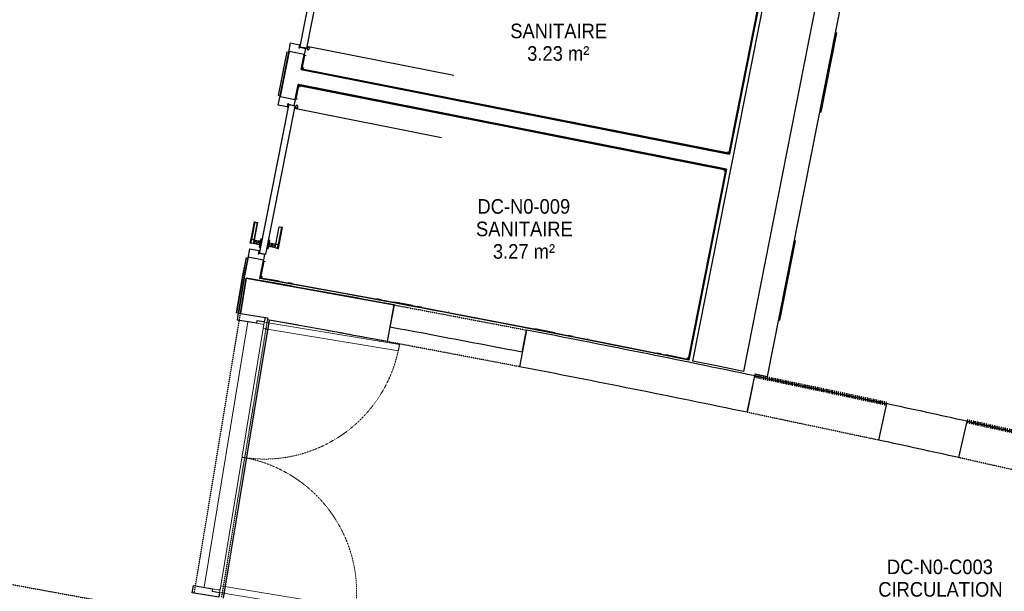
# Model space of a CAD drawing. Header units: millimetres. Extents: x 1293 to 60335, y -36590 to 4541.
# Tile 62 of 65: x 40533 to 46607, y -24662 to -21136. Entities that reach past the tile are written whole.
import ezdxf

# ---------------------------------------------------------------- set-up
doc = ezdxf.new("R2010")
doc.units = ezdxf.units.MM
doc.linetypes.add('Tiret', pattern=[2.5, 1.25, -1.25])
doc.linetypes.add('Tiret_2_', pattern=[2.5, 1.25, -1.25])
doc.layers.add('A-AREA', color=4, linetype='Tiret', lineweight=100, true_color=0x00ffff)
doc.layers.add('A-DOOR-HDLN', color=5, linetype='Tiret', lineweight=25, true_color=0x0000ff)
for name, color, linetype, lineweight in [('A-AREA-IDEN', 7, 'Continuous', 30), ('A-DOOR', 7, 'Continuous', 25), ('A-FLOR-HRAL', 7, 'Continuous', 18), ('BATIEMENT', 7, 'Continuous', 18), ('BATIMENT', 7, 'Continuous', 25), ('ELEMENTS DETAILS', 7, 'Continuous', 18), ('EQP SPE', 7, 'Continuous', 18), ('SOLS', 7, 'Continuous', 25)]:
    doc.layers.add(name, color=color, linetype=linetype, lineweight=lineweight)
doc.styles.add('Arial_1', font='arial.ttf', dxfattribs={"width": 0.9, "height": 90})

# ---------------------------------------------------------------- blocks, each defined once
blk = doc.blocks.new('PRT_SIMPLE_HUI_58x68x48 - PRT_BOIS_1V_930x2040x40-V6-2021_015_1111_DCE_1_50_N0 FINI_CVC_PAC')
at = {"layer": 'ELEMENTS DETAILS', "lineweight": 25}
h = blk.add_hatch(color=256, dxfattribs=at)
h.paths.add_polyline_path([(-483.8, -9.7), (-485.1, -11.7), (-496.1, -13.2), (-500.5, -13.2), (-500.5, -14.5), (-495.8, -14.5), (-483.8, -12.8), (-483.8, -10.4)])
h.paths.add_polyline_path([(-508.5, -11.5), (-502, -11.5), (-502.2, -10.2), (-505.2, -10.2), (-505.2, -9.3), (-488.2, -9.5), (-485.1, -10.6), (-483.8, -9.7), (-489, -8), (-508.5, -8), (-508.5, -10.9)])
h = blk.add_hatch(color=256, dxfattribs=at)
h.paths.add_polyline_path([(413.8, -12.8), (426.3, -14.5), (430.5, -14.5), (430.2, -13.2), (425.7, -13.1), (415.1, -11.7), (413.8, -9.7), (413.8, -11.9)])
h.paths.add_polyline_path([(413.8, -9.7), (415.1, -10.6), (418.8, -9.3), (435.2, -9.6), (435.2, -10.2), (432, -10.2), (432, -11.5), (438.5, -11.5), (438.5, -8), (418.5, -8), (414.8, -9.3)])
at = {"layer": 'A-DOOR'}
for p, q in [((-499.5, -14.5), (-499.5, -54.5)), ((-499.5, -54.5), (430.5, -54.5)), ((426, -14.5), (-496, -14.5)), ((417, -54.5), (417, -977.5)), ((430.5, -54.5), (430.5, -14.5))]:
    blk.add_line(p, q, dxfattribs=at)
at = {"layer": 'BATIMENT'}
for p, q in [((-427.1, 55), (-450.6, 55)), ((-450.6, 55), (-450.6, 54.5)), ((-450.6, 54.5), (-450.6, 50.4)), ((-427.1, 54.5), (-450.6, 54.5)), ((-450.6, 50.4), (-450.6, 43.3)), ((-427.1, 50.4), (-450.6, 50.4)), ((-450.6, 34), (-450.6, 43.3)), ((-450.6, 25.6), (-450.6, 34)), ((-427.1, 34), (-450.6, 34)), ((-450.6, 15.2), (-450.6, 25.6)), ((-427.1, 25.6), (-450.6, 25.6)), ((-450.6, 4.4), (-450.6, 15.2)), ((-427.1, 15.2), (-450.6, 15.2)), ((-450.6, -4), (-450.6, 4.4)), ((-450.6, 4.4), (-427.1, 4.4)), ((-319.6, 55), (-427.1, 55)), ((-427.1, 55), (-427.1, 54.5)), ((-427.1, 54.5), (-427.1, 55)), ((-427.1, 54.5), (-427.1, 50.4)), ((-319.6, 54.5), (-427.1, 54.5)), ((-427.1, 50.4), (-427.1, 54.5)), ((-427.1, 50.4), (-427.1, 43.3)), ((-319.6, 50.4), (-427.1, 50.4)), ((-427.1, 43.3), (-427.1, 50.4)), ((-427.1, 34), (-427.1, 43.3)), ((-427.1, 43.3), (-427.1, 34)), ((-427.1, 32.8), (-427.1, 34)), ((-319.6, 34), (-427.1, 34)), ((-427.1, 34), (-427.1, 25.6)), ((-427.1, 32.8), (-319.6, 32.8)), ((-427.1, 25.6), (-427.1, 15.2)), ((-427.1, 15.2), (-427.1, 4.4)), ((-427.1, 4.4), (-427.1, -4)), ((-319.6, 54.5), (-319.6, 55)), ((-319.6, 50.4), (-319.6, 54.5)), ((-319.6, 43.3), (-319.6, 50.4)), ((-319.6, 43.3), (-319.6, 34)), ((-319.6, 34), (-319.6, 32.8)), ((-465.6, -5.5), (-465.6, -14.5)), ((-413.4, -5.5), (-465.6, -5.5)), ((-465.6, -54.5), (-465.6, -63.5)), ((-450.6, -4), (-450.6, -5)), ((-450.6, -5), (-427.1, -5)), ((-427.1, -5), (-427.1, -4)), ((-413.4, -14.5), (-413.4, -5.5)), ((-413.4, -63.5), (-413.4, -54.5)), ((-465.6, -63.5), (-413.4, -63.5)), ((-427.1, -64), (-450.6, -64)), ((-450.6, -64), (-450.6, -65)), ((-450.6, -73.4), (-450.6, -65)), ((-450.6, -84.2), (-450.6, -73.4)), ((-427.1, -73.4), (-450.6, -73.4)), ((-450.6, -94.6), (-450.6, -84.2)), ((-450.6, -84.2), (-427.1, -84.2)), ((-450.6, -103), (-450.6, -94.6)), ((-450.6, -94.6), (-427.1, -94.6)), ((-450.6, -112.3), (-450.6, -103)), ((-450.6, -103), (-427.1, -103)), ((-450.6, -112.3), (-450.6, -119.4)), ((-450.6, -119.4), (-450.6, -123.5)), ((-450.6, -119.4), (-427.1, -119.4)), ((-427.1, -65), (-427.1, -64)), ((-427.1, -65), (-427.1, -73.4)), ((-427.1, -73.4), (-427.1, -84.2)), ((-427.1, -84.2), (-427.1, -94.6)), ((-427.1, -94.6), (-427.1, -103)), ((-427.1, -103), (-427.1, -101.8)), ((-319.6, -101.8), (-427.1, -101.8)), ((-427.1, -112.3), (-427.1, -103)), ((-427.1, -103), (-319.6, -103)), ((-427.1, -103), (-427.1, -112.3)), ((-427.1, -112.3), (-427.1, -119.4)), ((-427.1, -119.4), (-427.1, -112.3)), ((-427.1, -119.4), (-427.1, -123.5)), ((-427.1, -119.4), (-319.6, -119.4)), ((-427.1, -123.5), (-427.1, -119.4)), ((-319.6, -101.8), (-319.6, -103)), ((-319.6, -103), (-319.6, -112.3)), ((-319.6, -119.4), (-319.6, -112.3)), ((-319.6, -123.5), (-319.6, -119.4)), ((-450.6, -123.5), (-450.6, -124)), ((-450.6, -123.5), (-427.1, -123.5)), ((-450.6, -124), (-427.1, -124)), ((-427.1, -123.5), (-427.1, -124)), ((-427.1, -123.5), (-319.6, -123.5)), ((-427.1, -124), (-427.1, -123.5)), ((-427.1, -124), (-319.6, -124)), ((-319.6, -124), (-319.6, -123.5))]:
    blk.add_line(p, q, dxfattribs=at)
for radius, start, end in [(7.5, 360, 180), (7.5, 135, 165), (9.12, 111.9887, 120), (7.5, 92.84743, 120), (7.5, 60, 90), (9.12, 60, 68.0113), (9.12, 155.82079, 180), (9.12, 180, 204.17921), (7.5, 180, 360), (7.5, 180, 240), (9.12, 240, 248.01129), (7.5, 270, 0), (7.5, 0, 30), (9.12, 0, 24.17921)]:
    blk.add_arc((429, -65.5), radius, start, end, dxfattribs=at)
at = {"layer": 'ELEMENTS DETAILS'}
for p, q in [((-488.5, -8), (-508.5, -8)), ((-508.5, -8), (-508.5, -11.5)), ((-508.5, -11.5), (-502, -11.5)), ((-505.2, -10.2), (-505.2, -9.3)), ((-505.2, -9.3), (-488.7, -9.3)), ((-502, -10.2), (-505.2, -10.2)), ((-502, -11.5), (-502, -10.2)), ((-496.1, -13.2), (-500.5, -13.2)), ((-500.5, -13.2), (-500.5, -14.5)), ((-500.5, -14.5), (-496, -14.5)), ((-485.1, -11.7), (-496.1, -13.2)), ((-496, -14.5), (-483.8, -12.8)), ((-488.7, -9.3), (-485.1, -10.6)), ((-483.8, -9.7), (-488.5, -8)), ((-485.1, -10.6), (-485.1, -11.7)), ((-483.8, -12.8), (-483.8, -9.7)), ((418.5, -8), (413.8, -9.7)), ((413.8, -9.7), (413.8, -12.8)), ((413.8, -12.8), (426, -14.5)), ((415.1, -10.6), (418.7, -9.3)), ((415.1, -11.7), (415.1, -10.6)), ((426.1, -13.2), (415.1, -11.7)), ((438.5, -8), (418.5, -8)), ((418.7, -9.3), (435.2, -9.3)), ((426, -14.5), (430.5, -14.5)), ((430.5, -13.2), (426.1, -13.2)), ((430.5, -14.5), (430.5, -13.2)), ((435.2, -10.2), (432, -10.2)), ((432, -10.2), (432, -11.5)), ((432, -11.5), (438.5, -11.5)), ((435.2, -9.3), (435.2, -10.2)), ((438.5, -11.5), (438.5, -8))]:
    blk.add_line(p, q, dxfattribs=at)
at = {"layer": 'EQP SPE'}
for p, q in [((430.5, -54.5), (403.5, -54.5)), ((430.5, -40.5), (430.5, -54.5))]:
    blk.add_line(p, q, dxfattribs=at)
blk = doc.blocks.new('PRT_SIMPLE_HUI_58x68x48 - PRT_BOIS_1V_930x2040x40-V7-2021_015_1111_DCE_1_50_N0 FINI_CVC_PAC')
at = {"layer": 'ELEMENTS DETAILS', "lineweight": 25}
h = blk.add_hatch(color=256, dxfattribs=at)
h.paths.add_polyline_path([(-483.8, 12.8), (-496.3, 14.5), (-500.5, 14.5), (-500.2, 13.2), (-495.7, 13.1), (-485.1, 11.7), (-483.8, 9.7), (-483.8, 11.9)])
h.paths.add_polyline_path([(-483.8, 9.7), (-485.1, 10.6), (-489.6, 9.3), (-505.2, 9.6), (-505.2, 10.2), (-502, 10.2), (-502, 11.5), (-508.5, 11.5), (-508.5, 8), (-488.5, 8), (-484.8, 9.3)])
h = blk.add_hatch(color=256, dxfattribs=at)
h.paths.add_polyline_path([(413.8, 9.7), (415.1, 11.7), (426.1, 13.2), (430.5, 13.2), (430.5, 14.5), (425.8, 14.5), (413.8, 12.8), (413.8, 10.4)])
h.paths.add_polyline_path([(438.5, 11.5), (432, 11.5), (432.2, 10.2), (435.2, 10.2), (435.2, 9.3), (418.2, 9.5), (414.8, 10.4), (413.8, 9.7), (419, 8), (438.5, 8), (438.5, 10.9)])
at = {"layer": 'A-DOOR'}
for p, q in [((417, 54.5), (417, 977.5)), ((-499.5, 54.5), (430.5, 54.5)), ((-499.5, 14.5), (-499.5, 54.5)), ((426, 14.5), (-496, 14.5)), ((430.5, 54.5), (430.5, 14.5))]:
    blk.add_line(p, q, dxfattribs=at)
at = {"layer": 'BATIMENT'}
for p, q in [((-427.1, 124), (-450.6, 124)), ((-450.6, 124), (-450.6, 123.5)), ((-450.6, 123.5), (-450.6, 119.4)), ((-427.1, 123.5), (-450.6, 123.5)), ((-319.6, 124), (-427.1, 124)), ((-427.1, 124), (-427.1, 123.5)), ((-427.1, 123.5), (-427.1, 124)), ((-427.1, 123.5), (-427.1, 119.4)), ((-319.6, 123.5), (-427.1, 123.5)), ((-427.1, 119.4), (-427.1, 123.5)), ((-319.6, 123.5), (-319.6, 124)), ((-319.6, 119.4), (-319.6, 123.5)), ((-465.6, 63.5), (-465.6, 54.5)), ((-413.4, 63.5), (-465.6, 63.5)), ((-450.6, 119.4), (-450.6, 112.3)), ((-427.1, 119.4), (-450.6, 119.4)), ((-450.6, 103), (-450.6, 112.3)), ((-450.6, 94.6), (-450.6, 103)), ((-427.1, 103), (-450.6, 103)), ((-450.6, 84.2), (-450.6, 94.6)), ((-427.1, 94.6), (-450.6, 94.6)), ((-450.6, 73.4), (-450.6, 84.2)), ((-427.1, 84.2), (-450.6, 84.2)), ((-450.6, 65), (-450.6, 73.4)), ((-450.6, 73.4), (-427.1, 73.4)), ((-450.6, 65), (-450.6, 64)), ((-450.6, 64), (-427.1, 64)), ((-427.1, 119.4), (-427.1, 112.3)), ((-319.6, 119.4), (-427.1, 119.4)), ((-427.1, 112.3), (-427.1, 119.4)), ((-427.1, 103), (-427.1, 112.3)), ((-427.1, 112.3), (-427.1, 103)), ((-427.1, 101.8), (-427.1, 103)), ((-319.6, 103), (-427.1, 103)), ((-427.1, 103), (-427.1, 94.6)), ((-427.1, 101.8), (-319.6, 101.8)), ((-427.1, 94.6), (-427.1, 84.2)), ((-427.1, 84.2), (-427.1, 73.4)), ((-427.1, 73.4), (-427.1, 65)), ((-427.1, 64), (-427.1, 65)), ((-413.4, 54.5), (-413.4, 63.5)), ((-319.6, 112.3), (-319.6, 119.4)), ((-319.6, 112.3), (-319.6, 103)), ((-319.6, 103), (-319.6, 101.8)), ((-465.6, 14.5), (-465.6, 5.5)), ((-465.6, 5.5), (-413.4, 5.5)), ((-427.1, 5), (-450.6, 5)), ((-450.6, 5), (-450.6, 4)), ((-450.6, -4.4), (-450.6, 4)), ((-427.1, 4), (-427.1, 5)), ((-427.1, 4), (-427.1, -4.4)), ((-413.4, 5.5), (-413.4, 14.5)), ((-450.6, -15.2), (-450.6, -4.4)), ((-427.1, -4.4), (-450.6, -4.4)), ((-450.6, -25.6), (-450.6, -15.2)), ((-450.6, -15.2), (-427.1, -15.2)), ((-450.6, -34), (-450.6, -25.6)), ((-450.6, -25.6), (-427.1, -25.6)), ((-450.6, -43.3), (-450.6, -34)), ((-450.6, -34), (-427.1, -34)), ((-450.6, -43.3), (-450.6, -50.4)), ((-450.6, -50.4), (-450.6, -54.5)), ((-450.6, -50.4), (-427.1, -50.4)), ((-450.6, -54.5), (-450.6, -55)), ((-450.6, -54.5), (-427.1, -54.5)), ((-450.6, -55), (-427.1, -55)), ((-427.1, -4.4), (-427.1, -15.2)), ((-427.1, -15.2), (-427.1, -25.6)), ((-427.1, -25.6), (-427.1, -34)), ((-427.1, -34), (-427.1, -32.8)), ((-319.6, -32.8), (-427.1, -32.8)), ((-427.1, -43.3), (-427.1, -34)), ((-427.1, -34), (-319.6, -34)), ((-427.1, -34), (-427.1, -43.3)), ((-427.1, -43.3), (-427.1, -50.4)), ((-427.1, -50.4), (-427.1, -43.3)), ((-427.1, -50.4), (-427.1, -54.5)), ((-427.1, -50.4), (-319.6, -50.4)), ((-427.1, -54.5), (-427.1, -50.4)), ((-427.1, -54.5), (-427.1, -55)), ((-427.1, -54.5), (-319.6, -54.5)), ((-427.1, -55), (-427.1, -54.5)), ((-427.1, -55), (-319.6, -55)), ((-319.6, -32.8), (-319.6, -34)), ((-319.6, -34), (-319.6, -43.3)), ((-319.6, -50.4), (-319.6, -43.3)), ((-319.6, -54.5), (-319.6, -50.4)), ((-319.6, -55), (-319.6, -54.5))]:
    blk.add_line(p, q, dxfattribs=at)
for radius, start, end in [(9.12, 155.82079, 180), (9.12, 180, 204.17921), (7.5, 360, 180), (7.5, 120, 180), (7.5, 180, 360), (7.5, 195, 225), (9.12, 111.98871, 120), (7.5, 0, 90), (7.5, 330, 0), (9.12, 335.82079, 0), (9.12, 240, 248.0113), (7.5, 244.39154, 300), (9.12, 291.9887, 300)]:
    blk.add_arc((429, 65.5), radius, start, end, dxfattribs=at)
at = {"layer": 'ELEMENTS DETAILS'}
for p, q in [((-508.5, 11.5), (-502, 11.5)), ((-508.5, 8), (-508.5, 11.5)), ((-488.5, 8), (-508.5, 8)), ((-505.2, 10.2), (-505.2, 9.3)), ((-502, 10.2), (-505.2, 10.2)), ((-505.2, 9.3), (-488.7, 9.3)), ((-502, 11.5), (-502, 10.2)), ((-500.5, 14.5), (-496, 14.5)), ((-500.5, 13.2), (-500.5, 14.5)), ((-496.1, 13.2), (-500.5, 13.2)), ((-485.1, 11.7), (-496.1, 13.2)), ((-496, 14.5), (-483.8, 12.8)), ((-488.7, 9.3), (-485.1, 10.6)), ((-483.8, 9.7), (-488.5, 8)), ((-485.1, 10.6), (-485.1, 11.7)), ((-483.8, 12.8), (-483.8, 9.7)), ((413.8, 12.8), (426, 14.5)), ((413.8, 9.7), (413.8, 12.8)), ((418.5, 8), (413.8, 9.7)), ((426.1, 13.2), (415.1, 11.7)), ((415.1, 11.7), (415.1, 10.6)), ((415.1, 10.6), (418.7, 9.3)), ((438.5, 8), (418.5, 8)), ((418.7, 9.3), (435.2, 9.3)), ((426, 14.5), (430.5, 14.5)), ((430.5, 13.2), (426.1, 13.2)), ((430.5, 14.5), (430.5, 13.2)), ((432, 11.5), (438.5, 11.5)), ((432, 10.2), (432, 11.5)), ((435.2, 10.2), (432, 10.2)), ((435.2, 9.3), (435.2, 10.2)), ((438.5, 11.5), (438.5, 8))]:
    blk.add_line(p, q, dxfattribs=at)
at = {"layer": 'EQP SPE'}
for p, q in [((430.5, 54.5), (403.5, 54.5)), ((430.5, 40.5), (430.5, 54.5))]:
    blk.add_line(p, q, dxfattribs=at)
blk = doc.blocks.new('53_TRAPPE DE VISITE - 400x400-444114-2021_015_1111_DCE_1_50_N0 FINI_CVC_PAC')
at = {"layer": 'BATIMENT'}
for p, q in [((6283.5, -22990.7), (6380.4, -22500.2)), ((6372.6, -22498.7), (6380.4, -22500.2)), ((6283.5, -22990.7), (6275.6, -22989.2))]:
    blk.add_line(p, q, dxfattribs=at)
blk = doc.blocks.new('51_PORTE_2 VENTEAUX TUNEL  - 166X204-479372-2021_015_1111_DCE_1_50_N0 FINI_CVC_PAC')
at = {"layer": 'BATIMENT', "color": 251, "lineweight": 18, "true_color": 0x646464}
for p, q in [((-845, 1003), (-845, 158)), ((-845, 1003), (-805, 1003)), ((-805, 1003), (-805, 158)), ((805, 1003), (805, 158)), ((845, 1003), (805, 1003)), ((845, 1003), (845, 158)), ((-805, 158), (-845, 158)), ((805, 158), (845, 158))]:
    blk.add_line(p, q, dxfattribs=at)
at = {"layer": 'BATIMENT'}
for p, q in [((-873.5, 158), (-846, 158)), ((-846, 158), (-846, 112)), ((846, 158), (876, 158)), ((846, 112), (846, 158)), ((876, 158), (876, -8)), ((-846, 112), (-830, 112)), ((-830, 112), (-830, -8)), ((830, 112), (846, 112)), ((830, -8), (830, 112)), ((-830, -8), (-873.5, -8)), ((876, -8), (830, -8))]:
    blk.add_line(p, q, dxfattribs=at)
at = {"layer": 'BATIMENT', "color": 251, "linetype": 'Tiret', "lineweight": 18, "true_color": 0x646464}
for centre, start, end in [((-845, 158), 360, 90), ((845, 158), 90, 180)]:
    blk.add_arc(centre, 845, start, end, dxfattribs=at)
blk = doc.blocks.new('Garde-corps - Garde-corps-512913-2021_015_1111_DCE_1_50_N0 FINI_CVC_PAC')
at = {"layer": 'A-FLOR-HRAL'}
for p, q in [((3241.1, -21333.7), (3187.8, -21603.1)), ((3242.7, -21334), (3189.4, -21603.4)), ((3244.4, -21334.3), (3191.1, -21603.7)), ((3251.4, -21335.7), (3198.1, -21605.1)), ((3242.7, -21334), (3241.1, -21333.7)), ((3242.7, -21334), (3244.4, -21334.3)), ((3244.4, -21334.3), (3251.4, -21335.7)), ((3254.4, -21336.3), (3251.4, -21335.7)), ((3187.8, -21603.1), (3189.4, -21603.4)), ((3191.1, -21603.7), (3189.4, -21603.4)), ((3198.1, -21605.1), (3191.1, -21603.7)), ((3198.1, -21605.1), (3201.1, -21605.7))]:
    blk.add_line(p, q, dxfattribs=at)
blk = doc.blocks.new('Garde-corps - Garde-corps-513132-2021_015_1111_DCE_1_50_N0 FINI_CVC_PAC')
at = {"layer": 'A-FLOR-HRAL'}
for p, q in [((2989.9, -22603.7), (2968.2, -22713)), ((2991.5, -22604), (2969.8, -22713.3)), ((2993.2, -22604.3), (2971.6, -22713.6)), ((3000.2, -22605.7), (2978.6, -22714.9)), ((2991.5, -22604), (2989.9, -22603.7)), ((2991.5, -22604), (2993.2, -22604.3)), ((2993.2, -22604.3), (3000.2, -22605.7)), ((3003.1, -22606.3), (3000.2, -22605.7)), ((2968.2, -22713), (2930.1, -22943.6)), ((2969.8, -22713.3), (2931.8, -22943.9)), ((2971.6, -22713.6), (2933.5, -22944.1)), ((2978.6, -22714.9), (2940.5, -22945.3)), ((2971.6, -22713.6), (2978.6, -22714.9)), ((2930.1, -22943.6), (2931.8, -22943.9)), ((2933.5, -22944.1), (2931.8, -22943.9)), ((2940.5, -22945.3), (2933.5, -22944.1)), ((2940.5, -22945.3), (2943.5, -22945.8))]:
    blk.add_line(p, q, dxfattribs=at)
blk.add_open_spline([(2968.2, -22713), (2968.2, -22713), (2968.3, -22713), (2968.5, -22713.1), (2969, -22713.2), (2969.4, -22713.2), (2969.7, -22713.3), (2969.8, -22713.3), (2969.8, -22713.3)], degree=3, knots=[0.0720224, 0.0720224, 0.0720224, 0.0720224, 0.2, 0.4, 0.6, 0.8, 0.9, 1, 1, 1, 1], dxfattribs=at)
blk.add_open_spline([(2978.6, -22714.9), (2978.6, -22714.9), (2978.8, -22715), (2980, -22715.2), (2981, -22715.4), (2981.5, -22715.4)], degree=3, dxfattribs=at)
blk = doc.blocks.new('Garde-corps - Garde-corps-522878-2021_015_1111_DCE_1_50_N0 FINI_CVC_PAC')
at = {"layer": 'A-FLOR-HRAL'}
for p, q in [((3547.9, -20354.6), (3565, -20268.2)), ((3551.4, -20355.3), (3567.8, -20272.4)), ((3565, -20268.2), (4810.7, -20514.4)), ((3567.8, -20272.4), (4810, -20517.8)), ((3547.9, -20354.6), (3551.4, -20355.3)), ((3559.5, -20356.9), (3551.3, -20355.3)), ((5202.4, -20595.4), (6199.3, -20792.4)), ((5203.1, -20592), (6203.4, -20789.6)), ((6199.3, -20792.4), (5968.7, -21958.1)), ((6203.4, -20789.7), (5971.4, -21962.3)), ((3333.1, -21440.9), (3350, -21355.2)), ((3337.2, -21438.1), (3353.4, -21355.9)), ((3353.4, -21355.9), (3350, -21355.2)), ((3353.4, -21355.9), (3361.5, -21357.5)), ((5971.4, -21962.3), (3333.1, -21440.9)), ((5968.7, -21958.1), (3337.2, -21438.1))]:
    blk.add_line(p, q, dxfattribs=at)
for points in [[(3567.8, -20272.4), (3567.8, -20272.4), (3567.7, -20272.2), (3567.1, -20271.3), (3566.2, -20270), (3565.5, -20268.9), (3565, -20268.2)], [(6199.3, -20792.4), (6199.3, -20792.4), (6199.5, -20792.3), (6200.3, -20791.7), (6201.6, -20790.8), (6202.7, -20790.1), (6203.4, -20789.6)], [(3337.2, -21438.1), (3337.2, -21438.1), (3337, -21438.2), (3336.2, -21438.8), (3334.8, -21439.7), (3333.7, -21440.4), (3333.1, -21440.9)], [(5968.7, -21958.1), (5968.7, -21958.1), (5968.8, -21958.3), (5969.3, -21959.2), (5970.2, -21960.5), (5971, -21961.6), (5971.4, -21962.3)]]:
    blk.add_open_spline(points, degree=3, dxfattribs=at)
for points in [[(3574.3, -20282.1), (3573.9, -20281.5), (3573.2, -20280.5), (3571.9, -20278.5), (3570.7, -20276.7), (3569.6, -20275.1), (3568.7, -20273.7), (3568.1, -20272.8), (3567.7, -20272.3)], [(6189.6, -20798.9), (6190.1, -20798.5), (6191.1, -20797.8), (6193.1, -20796.5), (6194.9, -20795.3), (6196.5, -20794.2), (6197.9, -20793.3), (6198.8, -20792.7), (6199.3, -20792.3)], [(3346.9, -21431.6), (3346.3, -21432), (3345.3, -21432.6), (3343.4, -21434), (3341.5, -21435.2), (3339.9, -21436.3), (3338.5, -21437.2), (3337.6, -21437.8), (3337.1, -21438.1)], [(5962.2, -21948.4), (5962.5, -21949), (5963.2, -21950), (5964.5, -21952), (5965.7, -21953.8), (5966.8, -21955.4), (5967.8, -21956.8), (5968.4, -21957.7), (5968.7, -21958.2)]]:
    blk.add_open_spline(points, degree=3, knots=[0.3333333, 0.3333333, 0.3333333, 0.3333333, 0.375, 0.4166667, 0.5, 0.5416667, 0.5833333, 0.6509756, 0.6509756, 0.6509756, 0.6509756], dxfattribs=at)
blk = doc.blocks.new('Garde-corps - Garde-corps-523017-2021_015_1111_DCE_1_50_N0 FINI_CVC_PAC')
at = {"layer": 'A-FLOR-HRAL'}
for p, q in [((3296.7, -21624.8), (3313.7, -21539)), ((3300.1, -21625.5), (3316.4, -21543.1)), ((3313.7, -21539), (4559.5, -21785.2)), ((3316.4, -21543.1), (4558.8, -21788.6)), ((3296.7, -21624.8), (3294.2, -21624.3)), ((3296.7, -21624.8), (3300.1, -21625.5)), ((3308.2, -21627.1), (3300.1, -21625.5)), ((4951.3, -21866.2), (5947.9, -22063.1)), ((4951.9, -21862.7), (5952, -22060.4)), ((5947.9, -22063.1), (5717.2, -23229.4)), ((5952, -22060.4), (5719.9, -23233.5)), ((3078, -22730), (3098.9, -22624.6)), ((3082.2, -22727.2), (3102.3, -22625.3)), ((3096.4, -22624.1), (3098.9, -22624.6)), ((3102.3, -22625.3), (3098.9, -22624.6)), ((3102.3, -22625.3), (3110.4, -22626.9)), ((3194.7, -22747.3), (3082.2, -22727.2)), ((3274.7, -22761.6), (3249.3, -22757.1)), ((3824.5, -22861.9), (3796.3, -22856.7)), ((4016.8, -22897.6), (3906.9, -22877.2)), ((4072.1, -22908), (4045.1, -22902.9)), ((4238.1, -22939.2), (4236.5, -22938.9)), ((4895.1, -23065.5), (4771.6, -23041.5)), ((5006.6, -23087.4), (4977.3, -23081.6)), ((5101.5, -23106), (5093.6, -23104.5)), ((5550.7, -23195.7), (5525.5, -23190.6)), ((5717.2, -23229.4), (5580.2, -23201.6))]:
    blk.add_line(p, q, dxfattribs=at)
at = {"layer": 'A-FLOR-HRAL', "flags": 128}
for points in [[(3082.2, -22727.2), (3081.8, -22727.4), (3080.9, -22728.1), (3079.6, -22729), (3078, -22730)], [(3091.4, -22720.9), (3090.3, -22721.7), (3085.7, -22724.8), (3082.1, -22727.2)]]:
    blk.add_lwpolyline(points, dxfattribs=at)
at = {"layer": 'A-FLOR-HRAL'}
blk.add_arc((-16003.4, -130034.4), 108987.8, 78.502843, 79.91674, dxfattribs=at)
for points in [[(3316.4, -21543.1), (3316.4, -21543.1), (3316.3, -21542.9), (3315.7, -21542.1), (3314.9, -21540.7), (3314.1, -21539.6), (3313.7, -21539)], [(5947.9, -22063.1), (5947.9, -22063.1), (5948.1, -22063), (5948.9, -22062.4), (5950.2, -22061.5), (5951.4, -22060.8), (5952, -22060.4)]]:
    blk.add_open_spline(points, degree=3, dxfattribs=at)
for points, knots in [([(3322.9, -21552.8), (3322.6, -21552.2), (3321.9, -21551.2), (3320.6, -21549.3), (3319.3, -21547.4), (3318.2, -21545.8), (3317.3, -21544.4), (3316.7, -21543.5), (3316.4, -21543)], [0.3333333, 0.3333333, 0.3333333, 0.3333333, 0.375, 0.4166667, 0.5, 0.5416667, 0.5833333, 0.6509756, 0.6509756, 0.6509756, 0.6509756]), ([(5938.2, -22069.6), (5938.7, -22069.2), (5939.7, -22068.6), (5941.7, -22067.3), (5943.5, -22066), (5945.2, -22064.9), (5946.6, -22064), (5947.4, -22063.4), (5948, -22063.1)], [0.3333333, 0.3333333, 0.3333333, 0.3333333, 0.375, 0.4166667, 0.5, 0.5416667, 0.5833333, 0.6509756, 0.6509756, 0.6509756, 0.6509756]), ([(5711, -23220.1), (5711.3, -23220.5), (5711.8, -23221.3), (5712.6, -23222.5), (5713.4, -23223.7), (5714.1, -23224.8), (5715, -23226.1), (5715.9, -23227.5), (5716.7, -23228.6), (5717.1, -23229.3), (5717.2, -23229.4)], [0.3928571, 0.3928571, 0.3928571, 0.3928571, 0.4285714, 0.4642857, 0.5, 0.5357143, 0.5714286, 0.625, 0.6785714, 0.6999399, 0.6999399, 0.6999399, 0.6999399]), ([(5717.2, -23229.4), (5717.2, -23229.4), (5717.2, -23229.5), (5717.4, -23229.7), (5717.5, -23229.9), (5717.7, -23230.1), (5717.8, -23230.4), (5718, -23230.6), (5718.2, -23230.9), (5718.4, -23231.3), (5718.6, -23231.6), (5719, -23232.1), (5719.4, -23232.7), (5719.7, -23233.2), (5719.9, -23233.5)], [0, 0, 0, 0, 0.125, 0.25, 0.3125, 0.375, 0.4375, 0.5, 0.5625, 0.625, 0.6875, 0.75, 0.875, 1, 1, 1, 1])]:
    blk.add_open_spline(points, degree=3, knots=knots, dxfattribs=at)
blk = doc.blocks.new('51_BARRE DE SEUIL INOXIDABLE - 51_BARRE DE SEUIL INOXIDABLE-553672-2021_015_1111_DCE_1_50_N0 FINI_CVC_PAC')
at = {"layer": 'EQP SPE'}
for p, q in [((-830, 0), (830, 0)), ((-830, -88.8), (-830, -54)), ((830, -54), (830, -88.8)), ((-830, -88.8), (-830, -100)), ((-830, -100), (830, -100)), ((830, -100), (830, -88.8))]:
    blk.add_line(p, q, dxfattribs=at)
blk = doc.blocks.new('72_MIROIR_GEN - 400x800-573947-2021_015_1111_DCE_1_50_N0 FINI_CVC_PAC')
at = {"layer": 'EQP SPE', "color": 251, "true_color": 0x646464}
for p, q in [((200, 0), (-200, 0)), ((-200, 0), (-200, -4)), ((200, -4), (200, 0)), ((-200, -4), (200, -4))]:
    blk.add_line(p, q, dxfattribs=at)
blk = doc.blocks.new('B02_ARC_rvt-1-2021_015_1111_DCE_1_50_N0 FINI_CVC_PAC')
at = {"layer": 'A-AREA'}
for start, end in [(77.84576, 78.282166), (77.104694, 77.577906)]:
    blk.add_arc((-16003.4, -130034.4), 108972.8, start, end, dxfattribs=at)
at = {"layer": 'BATIEMENT', "lineweight": 25}
for p, q in [((5746.4, -23241.5), (6664.6, -18600.1)), ((6975.9, -18661.7), (6058.2, -23305.4)), ((6207, -23336.3), (7125, -18691.2)), ((6203.9, -20789.8), (5971.8, -21962.8)), ((6206.3, -20787.7), (5973.4, -21965.2)), ((5973.4, -21965.2), (6205.8, -20790.1)), ((3255.3, -21331.7), (3200.2, -21610.3)), ((3348.5, -21350.2), (3255.3, -21331.7)), ((3330.1, -21442.8), (3348.5, -21350.2)), ((3347.5, -21354.7), (3330.5, -21440.9)), ((3332.5, -21441.3), (3349.5, -21355.1)), ((3349.5, -21355.1), (3347.5, -21354.7)), ((3330.5, -21440.9), (3330.1, -21442.8)), ((5973.4, -21965.2), (3330.1, -21442.8)), ((3330.1, -21442.8), (5971.4, -21964.8)), ((5971.8, -21962.8), (3332.5, -21441.3)), ((3293.4, -21628.7), (3311.7, -21536)), ((3311.7, -21536), (3294.3, -21624.1)), ((3296.2, -21624.5), (3313.3, -21538.4)), ((3311.7, -21536), (5954.9, -22058.4)), ((3313.6, -21536.4), (3311.7, -21536)), ((3313.3, -21538.4), (4559.6, -21784.7)), ((5954.9, -22058.4), (3313.6, -21536.4)), ((3200.2, -21610.3), (3293.4, -21628.7)), ((3294.3, -21624.1), (3296.2, -21624.5)), ((4952, -21862.2), (5952.6, -22060)), ((5971.4, -21964.8), (5973.4, -21965.2)), ((5952.6, -22060), (5720.3, -23234.1)), ((5954.9, -22058.4), (5721.9, -23236.5)), ((5722.3, -23234.5), (5954.6, -22060.3)), ((5954.6, -22060.3), (5954.9, -22058.4)), ((3004, -22601.7), (2981.5, -22715.4)), ((3097.2, -22620.2), (3004, -22601.7)), ((3075.1, -22732), (3097.2, -22620.2)), ((3096.3, -22624.7), (3075.5, -22730.1)), ((3077.4, -22730.4), (3098.3, -22625.1)), ((3098.3, -22625.1), (3096.3, -22624.7)), ((2981.5, -22715.4), (2979.5, -22727.8)), ((2979.5, -22727.8), (2943.5, -22945.8)), ((2955.8, -22947.8), (2991.8, -22730)), ((3075.5, -22730.1), (3075.1, -22732)), ((3902.9, -22895.2), (3877.5, -23032.4)), ((2943.5, -22945.8), (2955.8, -22947.8)), ((4694.1, -23187.4), (4720.6, -23050.4)), ((5721.9, -23236.5), (5722.3, -23234.5)), ((6127.8, -23332.6), (6130.4, -23320.4)), ((6130.4, -23320.4), (6207, -23336.3))]:
    blk.add_line(p, q, dxfattribs=at)
at = {"layer": 'BATIEMENT', "lineweight": 25, "flags": 128}
for points in [[(2991.8, -22730), (3447.5, -22811.6), (3902.9, -22895.2)], [(3905.2, -22883), (3490.3, -22806.7), (3075.1, -22732)], [(5720.3, -23234.1), (4840.7, -23059), (3959.8, -22891.1), (3077.4, -22730.4)], [(5721.9, -23236.5), (5222.7, -23136.1), (4723, -23038.1)], [(6058.2, -23305.4), (5902.3, -23273.3), (5746.4, -23241.5)]]:
    blk.add_lwpolyline(points, dxfattribs=at)
at = {"layer": 'BATIEMENT', "lineweight": 25}
for radius, start, end in [(108985.3, 78.501522, 79.91808), (108985.3, 79.03693, 79.474503), (108833.3, 79.03693, 79.474503), (108972.8, 78.28229, 79.03693)]:
    blk.add_arc((-16003.4, -130034.4), radius, start, end, dxfattribs=at)
at = {"layer": 'SOLS'}
for p, q in [((3253.7, -21336.2), (3265, -21279.3)), ((3265, -21279.3), (3320.6, -21290.3)), ((3321.9, -21290.5), (3323.9, -21290.9)), ((3323.8, -21304.7), (3323.5, -21306.1)), ((3323.5, -21306.1), (3355.9, -21312.6)), ((3325.2, -21291.2), (3326.4, -21291.4)), ((3355.9, -21312.6), (3348.5, -21350.2)), ((3189.1, -21662.5), (3200.4, -21605.6)), ((3244.8, -21673.5), (3189.1, -21662.5)), ((3248.1, -21674.1), (3246.1, -21673.7)), ((3250.6, -21674.6), (3249.4, -21674.4)), ((3253.5, -21659.9), (3253.2, -21661.4)), ((3285.9, -21666.3), (3253.5, -21659.9)), ((3293.4, -21628.7), (3285.9, -21666.3)), ((3002.5, -22606.2), (3013.7, -22549.3)), ((3013.7, -22549.3), (3069.4, -22560.3)), ((3070.7, -22560.5), (3072.7, -22560.9)), ((3072.6, -22574.7), (3072.3, -22576.1)), ((3072.3, -22576.1), (3104.7, -22582.6)), ((3074, -22561.2), (3075.2, -22561.4)), ((3104.7, -22582.6), (3097.2, -22620.2)), ((3133.3, -22988.8), (2850, -24703.6)), ((3312.8, -23021), (3133.3, -22988.7)), ((6114.9, -23394.8), (6081.1, -23557.8)), ((6081.1, -23557.8), (6080.5, -23557.7))]:
    blk.add_line(p, q, dxfattribs=at)
blk.add_arc((-16003.4, -130034.4), 108742.8, 79.473918, 79.697415, dxfattribs=at)
at = {"layer": 'BATIEMENT', "lineweight": 18}
for name in ['Garde-corps - Garde-corps-522878-2021_015_1111_DCE_1_50_N0 FINI_CVC_PAC', 'Garde-corps - Garde-corps-512913-2021_015_1111_DCE_1_50_N0 FINI_CVC_PAC', 'Garde-corps - Garde-corps-523017-2021_015_1111_DCE_1_50_N0 FINI_CVC_PAC', 'Garde-corps - Garde-corps-513132-2021_015_1111_DCE_1_50_N0 FINI_CVC_PAC']:
    blk.add_blockref(name, (0, 0), dxfattribs=at)
at = {"layer": 'BATIMENT', "lineweight": 18}
for name, p, rotation in [('PRT_SIMPLE_HUI_58x68x48 - PRT_BOIS_1V_930x2040x40-V7-2021_015_1111_DCE_1_50_N0 FINI_CVC_PAC', (3393.1, -20879.5), 258.8099662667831), ('PRT_SIMPLE_HUI_58x68x48 - PRT_BOIS_1V_930x2040x40-V6-2021_015_1111_DCE_1_50_N0 FINI_CVC_PAC', (3155.5, -22080.9), 78.8099662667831), ('51_PORTE_2 VENTEAUX TUNEL  - 166X204-479372-2021_015_1111_DCE_1_50_N0 FINI_CVC_PAC', (2809, -23808.9), 260.6176703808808)]:
    blk.add_blockref(name, p, dxfattribs=dict(at, rotation=rotation))
for p in [(253.7, 1283.6), (0, 0)]:
    blk.add_blockref('53_TRAPPE DE VISITE - 400x400-444114-2021_015_1111_DCE_1_50_N0 FINI_CVC_PAC', p, dxfattribs=at)
at = {"layer": 'EQP SPE', "lineweight": 18}
for name, p, rotation in [('72_MIROIR_GEN - 400x800-573947-2021_015_1111_DCE_1_50_N0 FINI_CVC_PAC', (4755.8, -21823.5), 348.8212149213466), ('51_BARRE DE SEUIL INOXIDABLE - 51_BARRE DE SEUIL INOXIDABLE-553672-2021_015_1111_DCE_1_50_N0 FINI_CVC_PAC', (2866.2, -23818.4), 80.61767038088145)]:
    blk.add_blockref(name, p, dxfattribs=dict(at, rotation=rotation))
blk = doc.blocks.new('Ouverture en rectangle - Ouverture en rectangle _83x207_-3216016-2021_015_1111_DCE_1_50_N0 FINI_CVC_PAC')
at = {"layer": 'A-DOOR-HDLN', "linetype": 'Tiret_2_'}
for p, q in [((-415, 115), (415, 115)), ((415, -115), (-415, -115))]:
    blk.add_line(p, q, dxfattribs=at)
blk = doc.blocks.new('Ouverture en rectangle - Ouverture en rectangle _90x207_-3216260-2021_015_1111_DCE_1_50_N0 FINI_CVC_PAC')
at = {"layer": 'A-DOOR-HDLN', "linetype": 'Tiret_2_'}
for p, q in [((-450, 115), (450, 115)), ((450, -115), (-450, -115))]:
    blk.add_line(p, q, dxfattribs=at)
blk = doc.blocks.new('Ouverture en rectangle - Ouverture en rectangle _143x207_-3216767-2021_015_1111_DCE_1_50_N0 FINI_CVC_PAC')
at = {"layer": 'A-DOOR-HDLN', "linetype": 'Tiret_2_'}
for p, q in [((-715, 115), (715, 115)), ((715, -115), (-715, -115))]:
    blk.add_line(p, q, dxfattribs=at)
blk = doc.blocks.new('Ouverture en rectangle - Ouverture en rectangle _175x207_-3508446-2021_015_1111_DCE_1_50_N0 FINI_CVC_PAC')
at = {"layer": 'A-DOOR-HDLN', "linetype": 'Tiret_2_'}
for p, q in [((-875, 85), (875, 85)), ((875, -85), (-875, -85))]:
    blk.add_line(p, q, dxfattribs=at)
blk = doc.blocks.new('B02_DC_STR_rvt-1-2021_015_1111_DCE_1_50_N0 FINI_CVC_PAC')
at = {"layer": 'BATIEMENT', "lineweight": 25}
for p, q in [((2991.9, -22729.5), (2955.8, -22947.8)), ((3159.2, -22759.7), (2991.9, -22729.5)), ((3862, -23121.6), (3904.9, -22895.6)), ((2955.8, -22947.8), (3123.5, -22975.5)), ((3123.5, -22975.5), (3121.7, -22986.7)), ((4720.3, -23050.4), (4677.5, -23276.3)), ((6080.5, -23557.7), (6128.1, -23332.7)), ((6940.1, -23504.3), (6892.6, -23729.4)), ((7387.5, -23837.2), (7437.9, -23612.8))]:
    blk.add_line(p, q, dxfattribs=at)
for radius, start, end in [(108972.8, 79.473456, 79.871997), (108742.8, 79.473918, 79.870419), (108972.8, 78.282163, 79.037057), (108742.8, 78.282624, 79.036596), (108972.8, 77.577902, 77.845763), (108742.8, 77.578402, 77.845302)]:
    blk.add_arc((-16003.4, -130034.4), radius, start, end, dxfattribs=at)
at = {"layer": 'BATIMENT', "color": 5, "lineweight": 25, "true_color": 0x0000ff}
for name, p, rotation in [('Ouverture en rectangle - Ouverture en rectangle _83x207_-3216016-2021_015_1111_DCE_1_50_N0 FINI_CVC_PAC', (4291.2, -23086), 349.2552567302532), ('Ouverture en rectangle - Ouverture en rectangle _175x207_-3508446-2021_015_1111_DCE_1_50_N0 FINI_CVC_PAC', (2897, -23825), 80.61767038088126), ('Ouverture en rectangle - Ouverture en rectangle _83x207_-3216016-2021_015_1111_DCE_1_50_N0 FINI_CVC_PAC', (6510.3, -23531), 168.0639629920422), ('Ouverture en rectangle - Ouverture en rectangle _90x207_-3216260-2021_015_1111_DCE_1_50_N0 FINI_CVC_PAC', (7851.8, -23823.6), 167.341299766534), ('Ouverture en rectangle - Ouverture en rectangle _143x207_-3216767-2021_015_1111_DCE_1_50_N0 FINI_CVC_PAC', (1842.9, -24791.2), 349.5853757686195)]:
    blk.add_blockref(name, p, dxfattribs=dict(at, rotation=rotation))

msp = doc.modelspace()

# ---------------------------------------------------------------- block references
at = {"lineweight": 5}
for name in ['B02_DC_STR_rvt-1-2021_015_1111_DCE_1_50_N0 FINI_CVC_PAC', 'B02_ARC_rvt-1-2021_015_1111_DCE_1_50_N0 FINI_CVC_PAC']:
    msp.add_blockref(name, (38939, 0), dxfattribs=at)

# ---------------------------------------------------------------- texts
at = {"layer": 'A-AREA-IDEN', "color": 8, "true_color": 0x808080, "char_height": 90, "attachment_point": 1, "style": 'Arial_1'}
for s, insert, width in [('SANITAIRE', (43559.1, -21160.3), 703.481), ('3.23 m²', (43663.3, -21299.2), 454.557), ('DC-N0-009', (43356.6, -22242.6), 681.835), ('SANITAIRE', (43347.6, -22381.5), 703.481), ('3.27 m²', (43451.8, -22520.4), 454.557), ('DC-N0-C003', (45882.7, -24466), 779.24), ('CIRCULATION', (45829.1, -24604.9), 905.506)]:
    msp.add_mtext(s, dxfattribs=dict(at, insert=insert, width=width))

doc.saveas('drawing.dxf')
